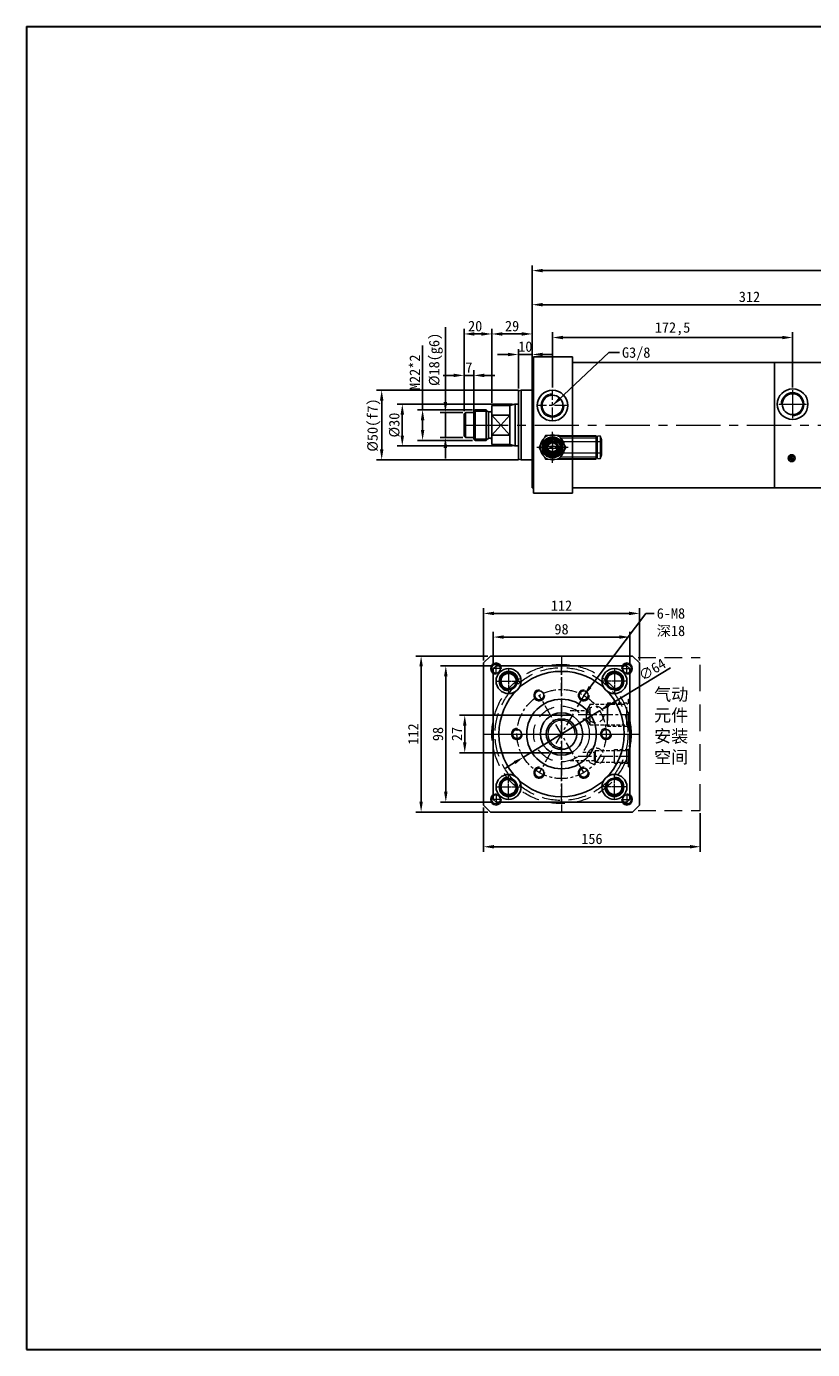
# Model space of a CAD drawing. Header units: millimetres. Extents: x 4651 to 6051, y 10334 to 11292.
# Tile 1 of 2: x 4651 to 5215, y 10342 to 11292. Entities that reach past the tile are written whole.
import ezdxf

# ---------------------------------------------------------------- set-up
doc = ezdxf.new("R2010")
doc.units = ezdxf.units.MM
doc.header["$MEASUREMENT"] = 0
doc.linetypes.add('CENTER', pattern=[50.8, 31.75, -6.35, 6.35, -6.35])
doc.linetypes.add('DASHED', pattern=[19.05, 12.7, -6.35])
doc.layers.get('Defpoints').update_dxf_attribs({"lineweight": 25})
for name, color, linetype, lineweight in [('图层1', 7, 'Continuous', 25), ('图层2', 3, 'CENTER', 13), ('图层3', 2, 'Continuous', 13), ('图层4', 1, 'Continuous', 30), ('图层5', 5, 'DASHED', 13), ('图层7', 4, 'Continuous', 13)]:
    doc.layers.add(name, color=color, linetype=linetype, lineweight=lineweight)
doc.dimstyles.new('ISO-25', dxfattribs={"dimscale": 2, "dimtxt": 2.5, "dimasz": 2.5, "dimexe": 1.25, "dimexo": 0.625, "dimtad": 1, "dimtxsty": 'Standard', "dimcen": 2.5, "dimadec": 0, "dimazin": 0, "dimtfac": 1, "dimtmove": 0, "dimatfit": 3, "dimfxl": 1, "dimarcsym": 0})

# ---------------------------------------------------------------- blocks, each defined once
blk = doc.blocks.new('*D3726')
at = {"layer": 'Defpoints', "color": 0}
for p in [(5738.91, 11116.9), (5738.91, 11059.99), (5013.91, 11053.24)]:
    blk.add_point(p, dxfattribs=at)
at = {"layer": '图层3', "color": 0, "lineweight": -2}
for p, q in [((5013.91, 11055.12), (5013.91, 11120.65)), ((5021.41, 11116.9), (5731.41, 11116.9)), ((5738.91, 11061.87), (5738.91, 11120.65))]:
    blk.add_line(p, q, dxfattribs=at)
at = {"layer": '图层3', "color": 0}
for points in [[(5021.41, 11118.15), (5021.41, 11115.65), (5013.91, 11116.9)], [(5731.41, 11115.65), (5731.41, 11118.15), (5738.91, 11116.9)]]:
    blk.add_solid(points, dxfattribs=at)
at = {"layer": '图层3', "color": 0, "insert": (5376.41, 11122.53), "char_height": 7.5, "attachment_point": 5}
blk.add_mtext('725', dxfattribs=at)
blk = doc.blocks.new('*D3727')
at = {"layer": 'Defpoints', "color": 0}
for p in [(5013.91, 11071.41), (5013.91, 11030.99), (4984.91, 11019.99)]:
    blk.add_point(p, dxfattribs=at)
at = {"layer": '图层3', "color": 0, "lineweight": -2}
for p, q in [((4984.91, 11021.87), (4984.91, 11075.16)), ((4992.41, 11071.41), (5006.41, 11071.41)), ((5013.91, 11032.87), (5013.91, 11075.16))]:
    blk.add_line(p, q, dxfattribs=at)
at = {"layer": '图层3', "color": 0}
for points in [[(4992.41, 11072.66), (4992.41, 11070.16), (4984.91, 11071.41)], [(5006.41, 11070.16), (5006.41, 11072.66), (5013.91, 11071.41)]]:
    blk.add_solid(points, dxfattribs=at)
at = {"layer": '图层3', "color": 0, "insert": (4999.41, 11077.04), "char_height": 7.5, "attachment_point": 5}
blk.add_mtext('29', dxfattribs=at)
blk = doc.blocks.new('*D3728')
at = {"layer": 'Defpoints', "color": 0}
for p in [(5005.91, 11030.99), (4905.77, 10980.99), (5005.91, 10980.99)]:
    blk.add_point(p, dxfattribs=at)
at = {"layer": '图层3', "color": 0, "lineweight": -2}
for p, q in [((5004.03, 11030.99), (4902.02, 11030.99)), ((4905.77, 11023.49), (4905.77, 10988.49)), ((5004.03, 10980.99), (4902.02, 10980.99))]:
    blk.add_line(p, q, dxfattribs=at)
at = {"layer": '图层3', "color": 0}
for points in [[(4907.02, 11023.49), (4904.52, 11023.49), (4905.77, 11030.99)], [(4904.52, 10988.49), (4907.02, 10988.49), (4905.77, 10980.99)]]:
    blk.add_solid(points, dxfattribs=at)
at = {"layer": '图层3', "color": 0, "insert": (4900.15, 11005.99), "char_height": 7.5, "attachment_point": 5, "rotation": 90}
blk.add_mtext('%%c50(f7)', dxfattribs=at)
blk = doc.blocks.new('*D3729')
at = {"layer": 'Defpoints', "color": 0}
for p in [(4972.91, 11016.99), (4935.16, 10994.99), (4972.91, 10994.99)]:
    blk.add_point(p, dxfattribs=at)
at = {"layer": '图层3', "color": 0, "lineweight": -2}
for p, q in [((4935.16, 11016.99), (4935.16, 11063.24)), ((4971.03, 11016.99), (4931.41, 11016.99)), ((4935.16, 11009.49), (4935.16, 11002.49)), ((4971.03, 10994.99), (4931.41, 10994.99))]:
    blk.add_line(p, q, dxfattribs=at)
at = {"layer": '图层3', "color": 0}
for points in [[(4936.41, 11009.49), (4933.91, 11009.49), (4935.16, 11016.99)], [(4933.91, 11002.49), (4936.41, 11002.49), (4935.16, 10994.99)]]:
    blk.add_solid(points, dxfattribs=at)
at = {"layer": '图层3', "color": 0, "insert": (4929.53, 11043.87), "char_height": 7.5, "attachment_point": 5, "rotation": 90}
blk.add_mtext('M22*2', dxfattribs=at)
blk = doc.blocks.new('*D3730')
at = {"layer": 'Defpoints', "color": 0}
for p in [(4984.91, 11071.41), (4984.91, 11030.99), (4964.91, 11013.99)]:
    blk.add_point(p, dxfattribs=at)
at = {"layer": '图层3', "color": 0, "lineweight": -2}
for p, q in [((4964.91, 11015.87), (4964.91, 11075.16)), ((4972.41, 11071.41), (4977.41, 11071.41)), ((4984.91, 11032.87), (4984.91, 11075.16))]:
    blk.add_line(p, q, dxfattribs=at)
at = {"layer": '图层3', "color": 0}
for points in [[(4972.41, 11072.66), (4972.41, 11070.16), (4964.91, 11071.41)], [(4977.41, 11070.16), (4977.41, 11072.66), (4984.91, 11071.41)]]:
    blk.add_solid(points, dxfattribs=at)
at = {"layer": '图层3', "color": 0, "insert": (4972.9, 11077.04), "char_height": 7.5, "attachment_point": 5}
blk.add_mtext('20', dxfattribs=at)
blk = doc.blocks.new('*D3731')
at = {"layer": 'Defpoints', "color": 0}
for p in [(5013.91, 11056.68), (5003.91, 11030.45), (5013.91, 11030.45)]:
    blk.add_point(p, dxfattribs=at)
at = {"layer": '图层3', "color": 0, "lineweight": -2}
for p, q in [((5003.91, 11032.33), (5003.91, 11060.43)), ((5013.91, 11032.33), (5013.91, 11060.43)), ((4996.41, 11056.68), (4988.91, 11056.68)), ((5003.91, 11056.68), (5013.91, 11056.68)), ((5021.41, 11056.68), (5028.91, 11056.68))]:
    blk.add_line(p, q, dxfattribs=at)
at = {"layer": '图层3', "color": 0}
for points in [[(4996.41, 11055.43), (4996.41, 11057.93), (5003.91, 11056.68)], [(5021.41, 11057.93), (5021.41, 11055.43), (5013.91, 11056.68)]]:
    blk.add_solid(points, dxfattribs=at)
at = {"layer": '图层3', "color": 0, "insert": (5008.91, 11062.3), "char_height": 7.5, "attachment_point": 5}
blk.add_mtext('10', dxfattribs=at)
blk = doc.blocks.new('*D3732')
at = {"layer": 'Defpoints', "color": 0}
for p in [(5001.64, 11020.99), (4920.56, 10990.99), (5001.64, 10990.99)]:
    blk.add_point(p, dxfattribs=at)
at = {"layer": '图层3', "color": 0, "lineweight": -2}
for p, q in [((4999.76, 11020.99), (4916.81, 11020.99)), ((4920.56, 11013.49), (4920.56, 10998.49)), ((4999.76, 10990.99), (4916.81, 10990.99))]:
    blk.add_line(p, q, dxfattribs=at)
at = {"layer": '图层3', "color": 0}
for points in [[(4921.81, 11013.49), (4919.31, 11013.49), (4920.56, 11020.99)], [(4919.31, 10998.49), (4921.81, 10998.49), (4920.56, 10990.99)]]:
    blk.add_solid(points, dxfattribs=at)
at = {"layer": '图层3', "color": 0, "insert": (4914.93, 11005.99), "char_height": 7.5, "attachment_point": 5, "rotation": 90}
blk.add_mtext('%%c30', dxfattribs=at)
blk = doc.blocks.new('*D3733')
at = {"layer": 'Defpoints', "color": 0}
for p in [(5200.91, 11068.85), (5028.41, 11030.99), (5200.91, 11030.99)]:
    blk.add_point(p, dxfattribs=at)
at = {"layer": '图层3', "color": 0, "lineweight": -2}
for p, q in [((5028.41, 11032.87), (5028.41, 11072.6)), ((5035.91, 11068.85), (5193.41, 11068.85)), ((5200.91, 11032.87), (5200.91, 11072.6))]:
    blk.add_line(p, q, dxfattribs=at)
at = {"layer": '图层3', "color": 0}
for points in [[(5035.91, 11070.1), (5035.91, 11067.6), (5028.41, 11068.85)], [(5193.41, 11067.6), (5193.41, 11070.1), (5200.91, 11068.85)]]:
    blk.add_solid(points, dxfattribs=at)
at = {"layer": '图层3', "color": 0, "insert": (5114.66, 11075.1), "char_height": 7.5, "attachment_point": 5}
blk.add_mtext('172,5', dxfattribs=at)
blk = doc.blocks.new('*D3734')
at = {"layer": 'Defpoints', "color": 0}
for p in [(5325.91, 11092.42), (5325.91, 11060.99), (5013.91, 11050.99)]:
    blk.add_point(p, dxfattribs=at)
at = {"layer": '图层3', "color": 0, "lineweight": -2}
for p, q in [((5013.91, 11052.87), (5013.91, 11096.17)), ((5325.91, 11062.87), (5325.91, 11096.17)), ((5021.41, 11092.42), (5318.41, 11092.42))]:
    blk.add_line(p, q, dxfattribs=at)
at = {"layer": '图层3', "color": 0}
for points in [[(5021.41, 11093.67), (5021.41, 11091.17), (5013.91, 11092.42)], [(5318.41, 11091.17), (5318.41, 11093.67), (5325.91, 11092.42)]]:
    blk.add_solid(points, dxfattribs=at)
at = {"layer": '图层3', "color": 0, "insert": (5169.91, 11098.05), "char_height": 7.5, "attachment_point": 5}
blk.add_mtext('312', dxfattribs=at)
blk = doc.blocks.new('*D3735')
at = {"layer": 'Defpoints', "color": 0}
for p in [(4951.54, 11014.99), (4965.91, 11014.99), (4965.91, 10996.99)]:
    blk.add_point(p, dxfattribs=at)
at = {"layer": '图层3', "color": 0, "lineweight": -2}
for p, q in [((4951.54, 11022.49), (4951.54, 11076.24)), ((4964.03, 11014.99), (4947.79, 11014.99)), ((4951.54, 10996.99), (4951.54, 11014.99)), ((4964.03, 10996.99), (4947.79, 10996.99)), ((4951.54, 10989.49), (4951.54, 10981.99))]:
    blk.add_line(p, q, dxfattribs=at)
at = {"layer": '图层3', "color": 0}
for points in [[(4950.29, 11022.49), (4952.79, 11022.49), (4951.54, 11014.99)], [(4952.79, 10989.49), (4950.29, 10989.49), (4951.54, 10996.99)]]:
    blk.add_solid(points, dxfattribs=at)
at = {"layer": '图层3', "color": 0, "insert": (4944.67, 11053.12), "char_height": 7.5, "attachment_point": 5, "rotation": 90}
blk.add_mtext('%%c18(g6)', dxfattribs=at)
blk = doc.blocks.new('*D3736')
at = {"layer": 'Defpoints', "color": 0}
for p in [(4971.91, 11041.65), (4964.91, 11013.99), (4971.91, 11013.99)]:
    blk.add_point(p, dxfattribs=at)
at = {"layer": '图层3', "color": 0, "lineweight": -2}
for p, q in [((4957.41, 11041.65), (4949.91, 11041.65)), ((4964.91, 11015.87), (4964.91, 11045.4)), ((4964.91, 11041.65), (4971.91, 11041.65)), ((4971.91, 11015.87), (4971.91, 11045.4)), ((4979.41, 11041.65), (4986.91, 11041.65))]:
    blk.add_line(p, q, dxfattribs=at)
at = {"layer": '图层3', "color": 0}
for points in [[(4957.41, 11040.4), (4957.41, 11042.9), (4964.91, 11041.65)], [(4979.41, 11042.9), (4979.41, 11040.4), (4971.91, 11041.65)]]:
    blk.add_solid(points, dxfattribs=at)
at = {"layer": '图层3', "color": 0, "insert": (4968.41, 11047.28), "char_height": 7.5, "attachment_point": 5}
blk.add_mtext('7', dxfattribs=at)
blk = doc.blocks.new('*D3737')
at = {"layer": 'Defpoints', "color": 0}
for p in [(5027.93, 10797.66), (4965.41, 10770.66), (5027.93, 10770.66)]:
    blk.add_point(p, dxfattribs=at)
at = {"layer": '图层3', "color": 0, "lineweight": -2}
for p, q in [((5026.05, 10797.66), (4961.66, 10797.66)), ((4965.41, 10790.16), (4965.41, 10778.16)), ((5026.05, 10770.66), (4961.66, 10770.66))]:
    blk.add_line(p, q, dxfattribs=at)
at = {"layer": '图层3', "color": 0}
for points in [[(4966.66, 10790.16), (4964.16, 10790.16), (4965.41, 10797.66)], [(4964.16, 10778.16), (4966.66, 10778.16), (4965.41, 10770.66)]]:
    blk.add_solid(points, dxfattribs=at)
at = {"layer": '图层3', "color": 0, "insert": (4959.79, 10784.16), "char_height": 7.5, "attachment_point": 5, "rotation": 90}
blk.add_mtext('27', dxfattribs=at)
blk = doc.blocks.new('*D3738')
at = {"layer": 'Defpoints', "color": 0}
for p in [(4985.91, 10833.16), (4951.82, 10735.16), (4985.91, 10735.16)]:
    blk.add_point(p, dxfattribs=at)
at = {"layer": '图层3', "color": 0, "lineweight": -2}
for p, q in [((4984.04, 10833.16), (4948.07, 10833.16)), ((4951.82, 10825.66), (4951.82, 10742.66)), ((4984.04, 10735.16), (4948.07, 10735.16))]:
    blk.add_line(p, q, dxfattribs=at)
at = {"layer": '图层3', "color": 0}
for points in [[(4953.07, 10825.66), (4950.57, 10825.66), (4951.82, 10833.16)], [(4950.57, 10742.66), (4953.07, 10742.66), (4951.82, 10735.16)]]:
    blk.add_solid(points, dxfattribs=at)
at = {"layer": '图层3', "color": 0, "insert": (4946.19, 10784.16), "char_height": 7.5, "attachment_point": 5, "rotation": 90}
blk.add_mtext('98', dxfattribs=at)
blk = doc.blocks.new('*D3739')
at = {"layer": 'Defpoints', "color": 0}
for p in [(4985.91, 10853.77), (4985.91, 10833.16), (5083.91, 10833.16)]:
    blk.add_point(p, dxfattribs=at)
at = {"layer": '图层3', "color": 0, "lineweight": -2}
for p, q in [((4985.91, 10835.04), (4985.91, 10857.52)), ((5076.41, 10853.77), (4993.41, 10853.77)), ((5083.91, 10835.04), (5083.91, 10857.52))]:
    blk.add_line(p, q, dxfattribs=at)
at = {"layer": '图层3', "color": 0}
for points in [[(4993.41, 10855.02), (4993.41, 10852.52), (4985.91, 10853.77)], [(5076.41, 10852.52), (5076.41, 10855.02), (5083.91, 10853.77)]]:
    blk.add_solid(points, dxfattribs=at)
at = {"layer": '图层3', "color": 0, "insert": (5034.91, 10859.39), "char_height": 7.5, "attachment_point": 5}
blk.add_mtext('98', dxfattribs=at)
blk = doc.blocks.new('*D3740')
at = {"layer": 'Defpoints', "color": 0}
for p in [(4978.91, 10870.76), (4978.91, 10835.16), (5090.91, 10835.16)]:
    blk.add_point(p, dxfattribs=at)
at = {"layer": '图层3', "color": 0, "lineweight": -2}
for p, q in [((4978.91, 10837.04), (4978.91, 10874.51)), ((5083.41, 10870.76), (4986.41, 10870.76)), ((5090.91, 10837.04), (5090.91, 10874.51))]:
    blk.add_line(p, q, dxfattribs=at)
at = {"layer": '图层3', "color": 0}
for points in [[(4986.41, 10872.01), (4986.41, 10869.51), (4978.91, 10870.76)], [(5083.41, 10869.51), (5083.41, 10872.01), (5090.91, 10870.76)]]:
    blk.add_solid(points, dxfattribs=at)
at = {"layer": '图层3', "color": 0, "insert": (5034.91, 10876.38), "char_height": 7.5, "attachment_point": 5}
blk.add_mtext('112', dxfattribs=at)
blk = doc.blocks.new('*D3741')
at = {"layer": 'Defpoints', "color": 0}
for p in [(4934.07, 10840.16), (4983.91, 10840.16), (4983.91, 10728.16)]:
    blk.add_point(p, dxfattribs=at)
at = {"layer": '图层3', "color": 0, "lineweight": -2}
for p, q in [((4982.04, 10840.16), (4930.32, 10840.16)), ((4934.07, 10735.66), (4934.07, 10832.66)), ((4982.04, 10728.16), (4930.32, 10728.16))]:
    blk.add_line(p, q, dxfattribs=at)
at = {"layer": '图层3', "color": 0}
for points in [[(4935.32, 10832.66), (4932.82, 10832.66), (4934.07, 10840.16)], [(4932.82, 10735.66), (4935.32, 10735.66), (4934.07, 10728.16)]]:
    blk.add_solid(points, dxfattribs=at)
at = {"layer": '图层3', "color": 0, "insert": (4928.44, 10784.16), "char_height": 7.5, "attachment_point": 5, "rotation": 90}
blk.add_mtext('112', dxfattribs=at)
blk = doc.blocks.new('*D3742')
at = {"layer": 'Defpoints', "color": 0}
for p in [(5062.24, 10800.8), (5007.58, 10767.52)]:
    blk.add_point(p, dxfattribs=at)
at = {"layer": '图层3', "color": 0, "lineweight": -2}
for p, q in [((5068.65, 10804.7), (5113.16, 10831.8)), ((5007.58, 10767.52), (5062.24, 10800.8)), ((5001.17, 10763.62), (4994.77, 10759.72))]:
    blk.add_line(p, q, dxfattribs=at)
at = {"layer": '图层3', "color": 0}
for points in [[(5068, 10805.77), (5069.3, 10803.64), (5062.24, 10800.8)], [(5001.82, 10762.56), (5000.52, 10764.69), (5007.58, 10767.52)]]:
    blk.add_solid(points, dxfattribs=at)
at = {"layer": '图层3', "color": 0, "insert": (5100.09, 10830.43), "char_height": 7.5, "attachment_point": 5, "rotation": 31.33265}
blk.add_mtext('∅64', dxfattribs=at)
blk = doc.blocks.new('*D3743')
at = {"layer": 'Defpoints', "color": 0}
for p in [(4978.91, 10733.16), (5134.59, 10729.16), (5134.59, 10703.23)]:
    blk.add_point(p, dxfattribs=at)
at = {"layer": '图层3', "color": 0, "lineweight": -2}
for p, q in [((4978.91, 10731.29), (4978.91, 10699.48)), ((5134.59, 10727.29), (5134.59, 10699.48)), ((4986.41, 10703.23), (5127.09, 10703.23))]:
    blk.add_line(p, q, dxfattribs=at)
at = {"layer": '图层3', "color": 0}
for points in [[(4986.41, 10704.48), (4986.41, 10701.98), (4978.91, 10703.23)], [(5127.09, 10701.98), (5127.09, 10704.48), (5134.59, 10703.23)]]:
    blk.add_solid(points, dxfattribs=at)
at = {"layer": '图层3', "color": 0, "insert": (5056.75, 10708.86), "char_height": 7.5, "attachment_point": 5}
blk.add_mtext('156', dxfattribs=at)

msp = doc.modelspace()

# ---------------------------------------------------------------- hatches: boundary and pattern name
at = {"layer": '图层7'}
h = msp.add_hatch(dxfattribs=at)
h.set_pattern_fill('ANSI37', color=256, scale=8, angle=270, style=0)
h.set_pattern_definition([(315, (4641.8229, 12734.8365), (0.7071068, 0.7071068), []), (45, (4641.8229, 12734.8365), (-0.7071068, 0.7071068), [])])
h.paths.add_polyline_path([(5200.124, 10979.726, 1), (5200.124, 10984.726, 1)])

# ---------------------------------------------------------------- linework, layer by layer
at = {"layer": '图层1'}
for p, q in [((5013.906, 11050.991), (5013.906, 11005.991)), ((5013.906, 11050.991), (5013.906, 10960.991)), ((5013.906, 11050.991), (5014.906, 11050.991)), ((5014.906, 11054.991), (5042.906, 11054.991)), ((5014.906, 10956.991), (5014.906, 11054.991)), ((5042.906, 11054.991), (5042.906, 11005.991)), ((5042.906, 11050.991), (5187.906, 11050.991)), ((5187.906, 11050.991), (5325.906, 11050.991)), ((5187.906, 11050.991), (5187.906, 10960.991)), ((5003.906, 11030.455), (5005.906, 11030.991)), ((5003.906, 11030.455), (5003.906, 11005.991)), ((5005.906, 11030.991), (5005.906, 10980.991)), ((5005.906, 11030.991), (5013.906, 11030.991)), ((4997.906, 11019.991), (5001.384, 11020.923)), ((5001.638, 11020.973), (5001.638, 10991.008)), ((4965.906, 11014.991), (4964.906, 11013.991)), ((4964.906, 11013.991), (4964.906, 10997.991)), ((4965.906, 11014.991), (4965.906, 10996.991)), ((4965.906, 11014.991), (4971.906, 11014.991)), ((4972.906, 11016.991), (4971.906, 11015.991)), ((4971.906, 11015.991), (4971.906, 10995.991)), ((4972.906, 11016.991), (4972.906, 10994.991)), ((4972.906, 11016.991), (4980.906, 11016.991)), ((4980.906, 11016.991), (4980.906, 10994.991)), ((4980.906, 11016.991), (4982.113, 11015.784)), ((4982.406, 11015.581), (4982.406, 10996.491)), ((4982.82, 11015.491), (4983.906, 11015.491)), ((4984.906, 11019.991), (4984.906, 10991.991)), ((4984.906, 11019.991), (4997.906, 11019.991)), ((4984.906, 10998.78), (4997.906, 11013.202)), ((4984.906, 11013.202), (4997.906, 10998.78)), ((4997.906, 11013.202), (4984.906, 11013.202)), ((4997.906, 11019.991), (4997.906, 10991.991)), ((5003.906, 11005.991), (5003.906, 10981.527)), ((5042.906, 11005.991), (5042.906, 10956.991)), ((4964.906, 10997.991), (4965.906, 10996.991)), ((4965.906, 10996.991), (4971.906, 10996.991)), ((4972.906, 10994.991), (4971.906, 10995.991)), ((4972.906, 10994.991), (4980.906, 10994.991)), ((4980.906, 10994.991), (4982.113, 10996.198)), ((4982.82, 10996.491), (4983.906, 10996.491)), ((4997.906, 10998.78), (4984.906, 10998.78)), ((4984.906, 10991.991), (4997.906, 10991.991)), ((4997.906, 10991.991), (5001.384, 10991.059)), ((5003.906, 10981.527), (5005.906, 10980.991)), ((5005.906, 10980.991), (5013.906, 10980.991)), ((5013.906, 10960.991), (5014.906, 10960.991)), ((5014.906, 10956.991), (5042.906, 10956.991)), ((5042.906, 10960.991), (5187.906, 10960.991)), ((5187.906, 10960.991), (5325.906, 10960.991)), ((4983.911, 10840.164), (4978.911, 10835.164)), ((4983.911, 10840.164), (5085.911, 10840.164)), ((5090.911, 10835.164), (5085.911, 10840.164)), ((4978.911, 10835.164), (4978.911, 10733.164)), ((4987.911, 10833.164), (4985.911, 10831.164)), ((4985.911, 10737.164), (4985.911, 10831.164)), ((4987.911, 10833.164), (5081.911, 10833.164)), ((5083.911, 10831.164), (5081.911, 10833.164)), ((5083.911, 10737.164), (5083.911, 10831.164)), ((5090.911, 10835.164), (5090.911, 10733.164)), ((5027.926, 10797.664), (5041.896, 10797.664)), ((5027.926, 10770.664), (5041.896, 10770.664)), ((4985.911, 10737.164), (4987.911, 10735.164)), ((4987.911, 10735.164), (5081.911, 10735.164)), ((5083.911, 10737.164), (5081.911, 10735.164)), ((4983.911, 10728.164), (4978.911, 10733.164)), ((4983.911, 10728.164), (5085.911, 10728.164)), ((5090.911, 10733.164), (5085.911, 10728.164))]:
    msp.add_line(p, q, dxfattribs=at)
at = {"layer": '图层1', "ltscale": 5}
for p, q in [((5001.901, 11020.991), (5003.906, 11020.991)), ((5001.901, 10990.991), (5003.906, 10990.991))]:
    msp.add_line(p, q, dxfattribs=at)
at = {"layer": '图层1'}
for centre, radius in [((5028.406, 11019.991), 11), ((5200.906, 11020.991), 11), ((5028.406, 11019.991), 7.5), ((5200.906, 11020.991), 7.5), ((5028.406, 10989.991), 7.5), ((5028.406, 10989.991), 4.25), ((5200.124, 10982.226), 2.5), ((4987.911, 10831.164), 3.25), ((4996.911, 10822.164), 9), ((5072.911, 10822.164), 9), ((5081.911, 10831.164), 3.25), ((5034.911, 10784.164), 45), ((4996.911, 10822.164), 6.25), ((4996.911, 10822.164), 5.5), ((5072.911, 10822.164), 6.25), ((5072.911, 10822.164), 5.5), ((5018.911, 10811.877), 3.25), ((5050.911, 10811.877), 3.25), ((5034.911, 10784.164), 25), ((5034.911, 10784.164), 15.2), ((5034.911, 10784.164), 15.2), ((5034.911, 10784.164), 11), ((5002.911, 10784.164), 3.25), ((5066.911, 10784.164), 3.25), ((4996.911, 10746.164), 9), ((5018.911, 10756.452), 3.25), ((5050.911, 10756.452), 3.25), ((5072.911, 10746.164), 9), ((4996.911, 10746.164), 6.25), ((4996.911, 10746.164), 5.5), ((5072.911, 10746.164), 6.25), ((5072.911, 10746.164), 5.5), ((4987.911, 10737.164), 3.25), ((5081.911, 10737.164), 3.25)]:
    msp.add_circle(centre, radius, dxfattribs=at)
for centre, radius, start, end in [((5001.901, 11018.991), 2, 90, 105), ((4982.82, 11016.491), 1, 225, 270), ((4983.906, 11016.491), 1, 270, 0), ((4982.82, 10995.491), 1, 90, 135), ((4983.906, 10995.491), 1, 0, 90), ((5001.901, 10992.991), 2, 255, 270)]:
    msp.add_arc(centre, radius, start, end, dxfattribs=at)
at = {"layer": '图层2', "ltscale": 0.3}
for p, q in [((5028.406, 11008.991), (5028.406, 11030.991)), ((5039.406, 11019.991), (5017.406, 11019.991)), ((5028.406, 10978.815), (5028.406, 11001.166)), ((5039.582, 10989.991), (5017.231, 10989.991)), ((5034.911, 10840.164), (5034.911, 10728.164)), ((4996.911, 10831.164), (4996.911, 10813.164)), ((5034.911, 10735.164), (5034.911, 10833.164)), ((5072.911, 10831.164), (5072.911, 10813.164)), ((4987.911, 10822.164), (5005.911, 10822.164)), ((5081.911, 10822.164), (5063.911, 10822.164)), ((5050.911, 10756.452), (5018.911, 10811.877)), ((5050.911, 10811.877), (5018.911, 10756.452)), ((5046.911, 10798.164), (5083.911, 10798.164)), ((4978.911, 10784.164), (5090.911, 10784.164)), ((4985.911, 10784.164), (5083.911, 10784.164)), ((5046.911, 10768.164), (5083.911, 10768.164)), ((4996.911, 10737.164), (4996.911, 10755.164)), ((5072.911, 10737.164), (5072.911, 10755.164)), ((4987.911, 10746.164), (5005.911, 10746.164)), ((5081.911, 10746.164), (5063.911, 10746.164))]:
    msp.add_line(p, q, dxfattribs=at)
at = {"layer": '图层2'}
for p, q in [((5200.906, 11030.991), (5200.906, 11010.991)), ((5190.906, 11020.991), (5210.906, 11020.991)), ((4964.906, 11005.991), (5738.906, 11005.991))]:
    msp.add_line(p, q, dxfattribs=at)
at = {"layer": '图层2', "ltscale": 0.2}
for p, q in [((4991.911, 10831.164), (4983.911, 10831.164)), ((4987.911, 10827.164), (4987.911, 10835.164)), ((5077.911, 10831.164), (5085.911, 10831.164)), ((5081.911, 10827.164), (5081.911, 10835.164)), ((4989.911, 10822.164), (5003.911, 10822.164)), ((4996.911, 10829.164), (4996.911, 10815.164)), ((5079.911, 10822.164), (5065.911, 10822.164)), ((5072.911, 10829.164), (5072.911, 10815.164)), ((4989.911, 10746.164), (5003.911, 10746.164)), ((4996.911, 10739.164), (4996.911, 10753.164)), ((5079.911, 10746.164), (5065.911, 10746.164)), ((5072.911, 10739.164), (5072.911, 10753.164)), ((4991.911, 10737.164), (4983.911, 10737.164)), ((4987.911, 10741.164), (4987.911, 10733.164)), ((5077.911, 10737.164), (5085.911, 10737.164)), ((5081.911, 10741.164), (5081.911, 10733.164))]:
    msp.add_line(p, q, dxfattribs=at)
at = {"layer": '图层2', "ltscale": 0.3}
msp.add_circle((5034.911, 10784.164), 32, dxfattribs=at)
at = {"layer": '图层4'}
for p, q in [((4650.648, 11292.202), (6050.648, 11292.202)), ((4650.648, 11292.202), (4650.648, 10342.202)), ((4650.648, 10342.202), (6050.648, 10342.202)), ((5100.648, 10342.202), (6050.648, 10342.202))]:
    msp.add_line(p, q, dxfattribs=at)
at = {"layer": '图层5'}
for p, q in [((5089.911, 10839.164), (5134.587, 10839.164)), ((5055.411, 10805.664), (5052.813, 10801.164)), ((5055.411, 10790.664), (5055.411, 10805.664)), ((5067.911, 10806.464), (5067.911, 10792.442)), ((5067.911, 10789.864), (5067.911, 10803.886)), ((5081.911, 10805.664), (5082.911, 10806.664)), ((5081.911, 10790.664), (5081.911, 10805.664)), ((5082.911, 10787.164), (5082.911, 10809.164)), ((5082.911, 10809.164), (5083.911, 10809.164)), ((5052.813, 10795.164), (5052.813, 10801.164)), ((5055.411, 10790.664), (5052.813, 10795.164)), ((5081.911, 10790.664), (5082.911, 10789.664)), ((5082.911, 10787.164), (5083.911, 10787.164)), ((5072.911, 10763.264), (5072.911, 10773.064)), ((5081.911, 10772.414), (5082.911, 10773.414)), ((5082.911, 10775.664), (5083.911, 10775.664)), ((5082.911, 10760.664), (5082.911, 10775.664)), ((5059.411, 10772.414), (5058.689, 10771.164)), ((5058.689, 10765.164), (5058.689, 10771.164)), ((5059.411, 10763.914), (5058.689, 10765.164)), ((5059.411, 10763.914), (5059.411, 10772.414)), ((5081.911, 10763.914), (5081.911, 10772.414)), ((5081.911, 10763.914), (5082.911, 10762.914)), ((5082.911, 10760.664), (5083.911, 10760.664)), ((5089.911, 10729.164), (5134.587, 10729.164))]:
    msp.add_line(p, q, dxfattribs=at)
at = {"layer": '图层5', "ltscale": 1.5}
msp.add_line((5134.587, 10729.164), (5134.587, 10839.164), dxfattribs=at)
at = {"layer": '图层5', "ltscale": 0.2}
for p, q in [((5055.411, 10805.664), (5080.411, 10805.664)), ((5067.911, 10806.464), (5082.711, 10806.464)), ((5041.156, 10801.164), (5052.813, 10801.164)), ((5050.11, 10795.164), (5052.813, 10795.164)), ((5055.411, 10790.664), (5080.411, 10790.664)), ((5067.911, 10789.864), (5082.711, 10789.864)), ((5072.911, 10773.064), (5082.561, 10773.064)), ((5041.156, 10765.164), (5058.689, 10765.164)), ((5050.11, 10771.164), (5058.689, 10771.164)), ((5059.411, 10772.414), (5080.411, 10772.414)), ((5059.411, 10763.914), (5080.411, 10763.914)), ((5072.911, 10763.264), (5082.561, 10763.264))]:
    msp.add_line(p, q, dxfattribs=at)
at = {"layer": '图层5'}
for radius in [50, 47.7, 20]:
    msp.add_circle((5034.911, 10784.164), radius, dxfattribs=at)
at = {"layer": '图层5', "ltscale": 0.5}
for centre in [(5059.411, 10798.164), (5059.411, 10768.164)]:
    msp.add_circle(centre, 6, dxfattribs=at)
at = {"layer": '图层7'}
for p, q in [((4971.906, 11015.991), (4981.906, 11015.991)), ((4971.906, 10995.991), (4981.906, 10995.991)), ((5023.499, 10998.491), (5018.591, 10989.991)), ((5033.314, 10998.491), (5023.499, 10998.491)), ((5028.406, 10999.777), (5028.406, 10980.204)), ((5028.406, 10993.28), (5028.406, 10993.991)), ((5063.806, 10993.991), (5028.406, 10993.991)), ((5031.495, 10998.391), (5033.371, 10998.391)), ((5032.38, 10998.01), (5033.591, 10998.01)), ((5038.221, 10989.991), (5033.314, 10998.491)), ((5033.371, 10998.391), (5059.806, 10998.391)), ((5033.591, 10998.01), (5059.806, 10998.01)), ((5034.289, 10996.735), (5059.806, 10996.735)), ((5034.327, 10996.735), (5059.806, 10996.735)), ((5059.806, 10981.591), (5059.806, 10998.391)), ((5060.706, 10995.324), (5059.806, 10995.324)), ((5060.706, 10981.991), (5060.706, 10997.991)), ((5062.919, 10997.991), (5060.706, 10997.991)), ((5062.919, 10981.991), (5062.919, 10997.991)), ((5063.806, 10995.324), (5062.919, 10997.991)), ((5063.806, 10984.657), (5063.806, 10995.324)), ((5018.591, 10989.991), (5023.499, 10981.491)), ((5023.104, 10990.841), (5033.708, 10990.841)), ((5033.708, 10989.141), (5023.104, 10989.141)), ((5028.406, 10985.991), (5028.406, 10986.701)), ((5028.406, 10985.991), (5063.806, 10985.991)), ((5033.314, 10981.491), (5038.221, 10989.991)), ((5034.289, 10983.246), (5059.806, 10983.246)), ((5034.327, 10983.246), (5059.806, 10983.246)), ((5059.806, 10984.657), (5060.706, 10984.657)), ((5062.919, 10981.991), (5063.806, 10984.657)), ((5023.499, 10981.491), (5033.314, 10981.491)), ((5031.495, 10981.591), (5033.371, 10981.591)), ((5032.38, 10981.971), (5033.591, 10981.971)), ((5033.371, 10981.591), (5059.806, 10981.591)), ((5033.591, 10981.971), (5059.806, 10981.971)), ((5060.706, 10981.991), (5062.919, 10981.991))]:
    msp.add_line(p, q, dxfattribs=at)
for radius in [7.16, 6.579, 5.96, 5.37, 3.58, 3.289]:
    msp.add_circle((5028.406, 10989.991), radius, dxfattribs=at)
for centre, radius, start, end in [((5028.406, 11019.991), 8.3, 90, 0), ((5200.906, 11020.991), 8.302, 270, 180), ((5028.406, 10989.991), 8.95, 168.246058, 191.753942), ((5028.406, 10989.991), 8.95, 131.753942, 168.246058), ((5028.406, 10989.991), 8.95, 108.246058, 131.753942), ((5028.406, 10989.991), 5.723, 345, 285), ((5028.406, 10989.991), 4.9, 90, 0), ((5028.406, 10989.991), 4.17, 11.761423, 168.238577), ((5028.406, 10989.991), 8.95, 71.753942, 108.246058), ((5028.406, 10989.991), 8.95, 48.246058, 71.753942), ((5028.406, 10989.991), 8.95, 11.753942, 48.246058), ((5028.406, 10989.991), 8.95, 348.246058, 11.753942), ((5028.406, 10989.991), 8.95, 191.753942, 228.246058), ((5028.406, 10989.991), 8.95, 228.246058, 251.753942), ((5028.406, 10989.991), 4.17, 191.761423, 348.238577), ((5028.406, 10989.991), 8.95, 288.246058, 311.753942), ((5028.406, 10989.991), 8.95, 311.753942, 348.246058), ((5028.406, 10989.991), 8.95, 251.753942, 288.246058), ((4987.911, 10831.164), 4, 0, 270), ((5081.911, 10831.164), 4, 270, 180), ((4996.911, 10822.164), 7, 0, 270), ((5072.911, 10822.164), 7, 270, 180), ((5018.911, 10811.877), 4, 86.416678, 0), ((5050.911, 10811.877), 4, 86.416678, 0), ((5034.911, 10784.164), 9.8, 0, 270), ((5002.911, 10784.164), 4, 86.416678, 0), ((5066.911, 10784.164), 4, 86.416678, 0), ((5018.911, 10756.452), 4, 86.416678, 0), ((5050.911, 10756.452), 4, 86.416678, 0), ((4996.911, 10746.164), 7, 90, 0), ((5072.911, 10746.164), 7, 180, 90), ((4987.911, 10737.164), 4, 90, 0), ((5081.911, 10737.164), 4, 180, 90)]:
    msp.add_arc(centre, radius, start, end, dxfattribs=at)

# ---------------------------------------------------------------- texts
at = {"layer": '图层3', "char_height": 7.5, "attachment_point": 1}
for s, insert in [('G3/8', (5078.351, 11061.822)), ('6-M8\\P{\\fSimSun|b0|i0|c134|p54;深18}', (5103.295, 10874.506))]:
    msp.add_mtext(s, dxfattribs=dict(at, insert=insert))
at = {"layer": '图层3', "insert": (5101.4, 10817.158), "char_height": 9, "width": 28.3977, "attachment_point": 1}
msp.add_mtext('{\\fSimSun|b0|i0|c134|p54;气动元件安装空间}', dxfattribs=at)

# ---------------------------------------------------------------- dimensions: what is measured, and where the dimension line sits
at = {"layer": '图层3'}
for base, p1, p2, override, picture, middle in [((5738.906, 11116.902), (5013.906, 11053.241), (5738.906, 11059.991), {"dimscale": 3, "dimpost": ''}, '*D3726', (5376.406, 11122.527)), ((5325.906, 11092.423), (5013.906, 11050.991), (5325.906, 11060.991), {"dimscale": 3}, '*D3734', (5169.906, 11098.048)), ((5013.906, 11071.415), (4984.906, 11019.991), (5013.906, 11030.991), {"dimscale": 3, "dimpost": '<>'}, '*D3727', (4999.406, 11077.04)), ((5200.906, 11068.853), (5028.406, 11030.991), (5200.906, 11030.991), {"dimscale": 3}, '*D3733', (5114.656, 11075.103)), ((4978.911, 10870.756), (5090.911, 10835.164), (4978.911, 10835.164), {"dimscale": 3}, '*D3740', (5034.911, 10876.381)), ((4985.911, 10853.765), (5083.911, 10833.164), (4985.911, 10833.164), {"dimscale": 3}, '*D3739', (5034.911, 10859.39)), ((5134.587, 10703.232), (4978.911, 10733.164), (5134.587, 10729.164), {"dimscale": 3, "dimdec": 0}, '*D3743', (5056.749, 10708.857))]:
    dim = msp.add_linear_dim(base=base, p1=p1, p2=p2, dimstyle='ISO-25', override=override, dxfattribs=at)
    dim.commit()
    dim.dimension.update_dxf_attribs({"geometry": picture, "text_midpoint": middle})
for base, p1, p2, override, picture, middle in [((4984.906, 11071.415), (4964.906, 11013.991), (4984.906, 11030.991), {"dimscale": 3, "dimpost": '<>'}, '*D3730', (4972.902, 11071.415)), ((5013.906, 11056.678), (5003.906, 11030.455), (5013.906, 11030.455), {"dimscale": 3}, '*D3731', (5008.906, 11056.678)), ((4971.906, 11041.652), (4964.906, 11013.991), (4971.906, 11013.991), {"dimscale": 3}, '*D3736', (4968.406, 11041.652))]:
    dim = msp.add_linear_dim(base=base, p1=p1, p2=p2, dimstyle='ISO-25', override=override, dxfattribs=at)
    dim.commit()
    dim.dimension.update_dxf_attribs({"geometry": picture, "text_midpoint": middle, "dimtype": 160})
for base, p1, p2, override, picture, middle in [((4951.544, 11014.991), (4965.906, 10996.991), (4965.906, 11014.991), {"dimscale": 3, "dimpost": '%%c<>(g6)'}, '*D3735', (4944.669, 11053.116)), ((4905.774, 10980.991), (5005.906, 11030.991), (5005.906, 10980.991), {"dimscale": 3, "dimpost": '%%c<>(f7)'}, '*D3728', (4900.149, 11005.991)), ((4920.556, 10990.991), (5001.638, 11020.991), (5001.638, 10990.991), {"dimscale": 3, "dimpost": '%%c<>'}, '*D3732', (4914.931, 11005.991)), ((4934.07, 10840.164), (4983.911, 10728.164), (4983.911, 10840.164), {"dimscale": 3}, '*D3741', (4928.445, 10784.164)), ((4951.817, 10735.164), (4985.911, 10833.164), (4985.911, 10735.164), {"dimscale": 3}, '*D3738', (4946.192, 10784.164)), ((4965.415, 10770.664), (5027.926, 10797.664), (5027.926, 10770.664), {"dimscale": 3}, '*D3737', (4959.79, 10784.164))]:
    dim = msp.add_linear_dim(base=base, p1=p1, p2=p2, angle=90, dimstyle='ISO-25', override=override, dxfattribs=at)
    dim.commit()
    dim.dimension.update_dxf_attribs({"geometry": picture, "text_midpoint": middle})
dim = msp.add_linear_dim(base=(4935.16, 10994.991), p1=(4972.906, 11016.991), p2=(4972.906, 10994.991), angle=90, dimstyle='ISO-25', override={"dimscale": 3, "dimpost": 'M<>*2'}, dxfattribs=at)
dim.commit()
dim.dimension.update_dxf_attribs({"geometry": '*D3729', "text_midpoint": (4935.16, 11043.866), "dimtype": 160})
dim = msp.add_diameter_dim_2p(p1=(5007.578, 10767.524), p2=(5062.244, 10800.805), dimstyle='ISO-25', override={"dimscale": 3}, dxfattribs=at)
dim.commit()
dim.dimension.update_dxf_attribs({"geometry": '*D3742', "text_midpoint": (5103.013, 10825.625), "dimtype": 163})

# ---------------------------------------------------------------- leaders
at = {"layer": '图层3', "annotation_type": 0, "has_hookline": 1, "hookline_direction": 0, "text_width": 27.5}
for points in [[(5028.406, 11019.991), (5068.976, 11058.072), (5076.476, 11058.072)], [(5050.911, 10811.877), (5095.576, 10870.756), (5101.42, 10870.756)]]:
    msp.add_leader(points, dimstyle='ISO-25', override={"dimscale": 3, "dimgap": 0.625, "dimtad": 0}, dxfattribs=at)

doc.saveas('drawing.dxf')
